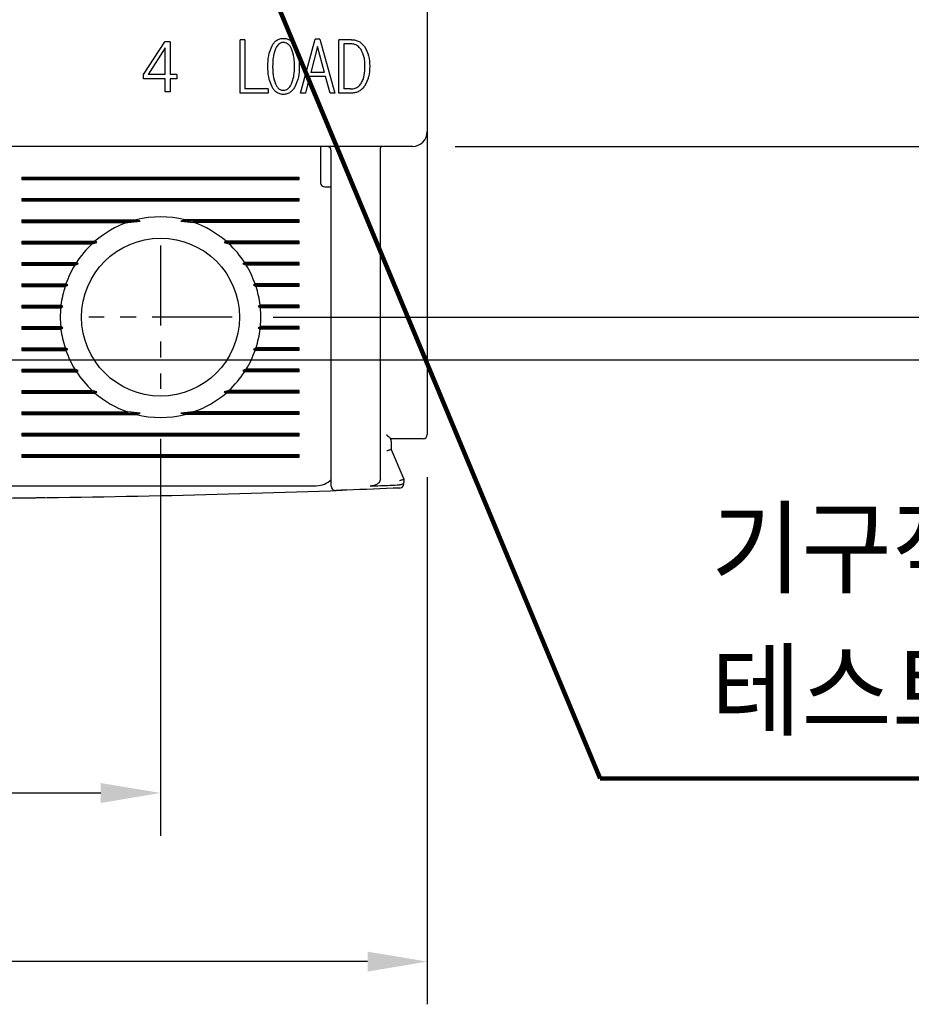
# Model space of a CAD drawing. Extents: x 2148 to 5370, y -907 to 1512.
# Tile 4 of 30: x 4688 to 4730, y 1272 to 1318. Entities that reach past the tile are written whole.
import ezdxf

# ---------------------------------------------------------------- set-up
doc = ezdxf.new("R2010")
doc.units = 0
doc.header["$LTSCALE"] = 3
doc.header["$MEASUREMENT"] = 0
doc.linetypes.add('CENTER', pattern=[2, 1.25, -0.25, 0.25, -0.25])
doc.layers.get('0').update_dxf_attribs({"linetype": 'CONTINUOUS'})
doc.layers.get('Defpoints').update_dxf_attribs({"linetype": 'CONTINUOUS'})
doc.layers.add('cen', color=1, linetype='CENTER')
doc.layers.add('di', color=3, linetype='CONTINUOUS')
doc.styles.add('KIM', font='ROMANS.shx', dxfattribs={"height": 5, "bigfont": 'GSG1.shx'})
doc.styles.get("Standard").update_dxf_attribs({"font": 'romans.shx', "height": 3, "bigfont": 'ghs.shx'})
doc.dimstyles.get("Standard").update_dxf_attribs({"dimtxt": 0.18, "dimasz": 0.18, "dimexe": 0.18, "dimexo": 0.0625, "dimgap": 0.09, "dimtad": 0, "dimtih": 1, "dimtoh": 1, "dimdec": 4, "dimzin": 0, "dimdsep": 46, "dimtxsty": 'Standard', "dimcen": 0.09, "dimadec": 0, "dimazin": 0, "dimtfac": 1, "dimtdec": 4, "dimtofl": 0, "dimtmove": 0, "dimatfit": 3, "dimfxl": 0, "dimtolj": 1, "dimtzin": 0, "dimarcsym": 0})
doc.dimstyles.new('STANDARD$0', dxfattribs={"dimtxt": 5, "dimasz": 5, "dimexe": 1, "dimexo": 2, "dimgap": 2, "dimtad": 1, "dimdec": 4, "dimzin": 12, "dimdsep": 46, "dimtxsty": 'KIM', "dimcen": -1, "dimdle": 0.1, "dimadec": 0, "dimazin": 0, "dimtfac": 1, "dimtdec": 4, "dimtmove": 0, "dimatfit": 3, "dimfxl": 0, "dimtolj": 1, "dimtzin": 0, "dimarcsym": 0})

# ---------------------------------------------------------------- blocks, each defined once
blk = doc.blocks.new('*D52')
at = {"layer": 'Defpoints', "color": 0}
for p in [(4656.91, 1299.138), (4706.91, 1299.038), (4656.91, 1274.338)]:
    blk.add_point(p, dxfattribs=at)
at = {"layer": 'di'}
for p, q in [((4656.91, 1297.138), (4656.91, 1272.338)), ((4706.91, 1297.038), (4706.91, 1272.338)), ((4704.11, 1274.338), (4659.71, 1274.338))]:
    blk.add_line(p, q, dxfattribs=at)
for points in [[(4659.71, 1274.805), (4659.71, 1273.871), (4656.91, 1274.338)], [(4704.11, 1274.805), (4704.11, 1273.871), (4706.91, 1274.338)]]:
    blk.add_solid(points, dxfattribs=at)
at = {"layer": 'di', "insert": (4681.91, 1277.838), "char_height": 3, "attachment_point": 5}
blk.add_mtext('\\A1;50', dxfattribs=at)
blk = doc.blocks.new('*D53')
at = {"layer": 'Defpoints', "color": 0}
for p in [(4669.41, 1300.838), (4694.41, 1300.838), (4694.41, 1282.24)]:
    blk.add_point(p, dxfattribs=at)
at = {"layer": 'di'}
for p, q in [((4669.41, 1298.838), (4669.41, 1280.24)), ((4694.41, 1298.838), (4694.41, 1280.24)), ((4672.21, 1282.24), (4691.61, 1282.24))]:
    blk.add_line(p, q, dxfattribs=at)
for points in [[(4672.21, 1282.707), (4672.21, 1281.773), (4669.41, 1282.24)], [(4691.61, 1282.707), (4691.61, 1281.773), (4694.41, 1282.24)]]:
    blk.add_solid(points, dxfattribs=at)
at = {"layer": 'di', "insert": (4682.045, 1285.74), "char_height": 3, "attachment_point": 5}
blk.add_mtext('\\A1;25', dxfattribs=at)
blk = doc.blocks.new('*D56')
at = {"layer": 'Defpoints', "color": 0}
for p in [(4697.687, 1384.538), (4697.687, 1304.538), (4744.621, 1304.538)]:
    blk.add_point(p, dxfattribs=at)
at = {"layer": 'di'}
for p, q in [((4699.687, 1384.538), (4746.621, 1384.538)), ((4744.621, 1381.738), (4744.621, 1307.338)), ((4699.687, 1304.538), (4746.621, 1304.538))]:
    blk.add_line(p, q, dxfattribs=at)
for points in [[(4744.154, 1381.738), (4745.088, 1381.738), (4744.621, 1384.538)], [(4744.154, 1307.338), (4745.088, 1307.338), (4744.621, 1304.538)]]:
    blk.add_solid(points, dxfattribs=at)
at = {"layer": 'di', "insert": (4741.121, 1344.538), "char_height": 3, "attachment_point": 5, "rotation": 90}
blk.add_mtext('\\A1;80', dxfattribs=at)
blk = doc.blocks.new('*D57')
at = {"layer": 'Defpoints', "color": 0}
for p in [(4706.21, 1376.538), (4706.21, 1312.538), (4734.621, 1312.538)]:
    blk.add_point(p, dxfattribs=at)
at = {"layer": 'di'}
for p, q in [((4708.21, 1376.538), (4736.621, 1376.538)), ((4734.621, 1373.738), (4734.621, 1315.338)), ((4708.21, 1312.538), (4736.621, 1312.538))]:
    blk.add_line(p, q, dxfattribs=at)
for points in [[(4734.154, 1373.738), (4735.088, 1373.738), (4734.621, 1376.538)], [(4734.154, 1315.338), (4735.088, 1315.338), (4734.621, 1312.538)]]:
    blk.add_solid(points, dxfattribs=at)
at = {"layer": 'di', "insert": (4731.121, 1344.538), "char_height": 3, "attachment_point": 5, "rotation": 90}
blk.add_mtext('\\A1;64', dxfattribs=at)
blk = doc.blocks.new('*D71')
at = {"layer": 'Defpoints', "color": 0}
for p in [(4685.265, 1386.538), (4685.187, 1302.538), (4754.621, 1302.538)]:
    blk.add_point(p, dxfattribs=at)
at = {"layer": 'di'}
for p, q in [((4687.265, 1386.538), (4756.621, 1386.538)), ((4754.621, 1383.738), (4754.621, 1305.338)), ((4687.187, 1302.538), (4756.621, 1302.538))]:
    blk.add_line(p, q, dxfattribs=at)
for points in [[(4754.154, 1383.738), (4755.088, 1383.738), (4754.621, 1386.538)], [(4754.154, 1305.338), (4755.088, 1305.338), (4754.621, 1302.538)]]:
    blk.add_solid(points, dxfattribs=at)
at = {"layer": 'di', "insert": (4751.121, 1344.538), "char_height": 3, "attachment_point": 5, "rotation": 90}
blk.add_mtext('\\A1;84', dxfattribs=at)

msp = doc.modelspace()

# ---------------------------------------------------------------- linework, layer by layer
for p, q in [((4706.91, 1375.838), (4706.91, 1313.238)), ((4693.606, 1315.903), (4694.613, 1317.441)), ((4694.856, 1317.441), (4694.613, 1317.441)), ((4694.856, 1317.441), (4694.856, 1315.903)), ((4698.359, 1317.538), (4698.134, 1317.538)), ((4698.134, 1315.038), (4698.134, 1317.538)), ((4698.359, 1317.538), (4698.359, 1315.23)), ((4700.974, 1315.038), (4701.657, 1317.57)), ((4701.876, 1317.57), (4701.657, 1317.57)), ((4701.876, 1317.57), (4702.577, 1315.038)), ((4702.77, 1315.038), (4702.77, 1317.538)), ((4703.363, 1317.538), (4702.77, 1317.538)), ((4703.309, 1317.345), (4702.995, 1317.345)), ((4702.995, 1317.345), (4702.995, 1315.23)), ((4694.632, 1317.153), (4693.83, 1315.903)), ((4694.632, 1315.903), (4694.632, 1317.153)), ((4701.765, 1317.217), (4701.451, 1315.999)), ((4702.086, 1315.999), (4701.765, 1317.217)), ((4693.606, 1315.711), (4693.606, 1315.903)), ((4694.632, 1315.903), (4693.83, 1315.903)), ((4695.177, 1315.903), (4694.856, 1315.903)), ((4695.177, 1315.903), (4695.177, 1315.711)), ((4702.086, 1315.999), (4701.451, 1315.999)), ((4694.632, 1315.711), (4693.606, 1315.711)), ((4694.632, 1315.102), (4694.632, 1315.711)), ((4695.177, 1315.711), (4694.856, 1315.711)), ((4694.856, 1315.711), (4694.856, 1315.102)), ((4701.393, 1315.807), (4701.198, 1315.038)), ((4702.14, 1315.807), (4701.393, 1315.807)), ((4702.352, 1315.038), (4702.14, 1315.807)), ((4694.856, 1315.102), (4694.632, 1315.102)), ((4699.45, 1315.038), (4698.134, 1315.038)), ((4699.45, 1315.23), (4698.359, 1315.23)), ((4699.45, 1315.23), (4699.45, 1315.038)), ((4701.198, 1315.038), (4700.974, 1315.038)), ((4702.577, 1315.038), (4702.352, 1315.038)), ((4703.363, 1315.038), (4702.77, 1315.038)), ((4703.309, 1315.23), (4702.995, 1315.23)), ((4706.91, 1313.238), (4706.91, 1312.41)), ((4706.21, 1312.538), (4657.61, 1312.538)), ((4701.91, 1312.538), (4701.91, 1312.138)), ((4702.41, 1297.496), (4702.41, 1312.338)), ((4704.71, 1312.354), (4704.71, 1312.352)), ((4704.71, 1296.957), (4704.71, 1312.352)), ((4706.91, 1312.41), (4706.91, 1299.038)), ((4701.91, 1312.138), (4701.91, 1310.838)), ((4687.91, 1311.095), (4700.91, 1311.095)), ((4687.91, 1311.095), (4687.91, 1310.98)), ((4687.91, 1311.038), (4700.91, 1311.038)), ((4687.91, 1310.98), (4700.91, 1310.98)), ((4700.91, 1310.98), (4700.91, 1311.095)), ((4702.11, 1310.638), (4702.41, 1310.638)), ((4687.91, 1310.095), (4700.91, 1310.095)), ((4687.91, 1310.095), (4687.91, 1309.98)), ((4687.91, 1310.038), (4700.91, 1310.038)), ((4687.91, 1309.98), (4700.91, 1309.98)), ((4700.91, 1309.98), (4700.91, 1310.095)), ((4687.91, 1309.095), (4693.262, 1309.095)), ((4687.91, 1309.095), (4687.91, 1308.98)), ((4687.91, 1309.038), (4693.456, 1309.038)), ((4687.91, 1308.98), (4692.875, 1308.98)), ((4692.875, 1308.98), (4693.456, 1309.038)), ((4693.456, 1309.038), (4693.262, 1309.095)), ((4695.558, 1309.095), (4695.364, 1309.038)), ((4695.364, 1309.038), (4695.945, 1308.98)), ((4700.91, 1309.038), (4695.364, 1309.038)), ((4700.91, 1309.095), (4695.558, 1309.095)), ((4700.91, 1308.98), (4695.945, 1308.98)), ((4700.91, 1308.98), (4700.91, 1309.095)), ((4687.91, 1308.095), (4691.339, 1308.095)), ((4687.91, 1308.095), (4687.91, 1307.98)), ((4687.91, 1308.038), (4691.425, 1308.038)), ((4691.21, 1307.98), (4691.425, 1308.038)), ((4691.425, 1308.038), (4691.339, 1308.095)), ((4697.481, 1308.095), (4697.395, 1308.038)), ((4697.395, 1308.038), (4697.61, 1307.98)), ((4700.91, 1308.038), (4697.395, 1308.038)), ((4700.91, 1308.095), (4697.481, 1308.095)), ((4700.91, 1307.98), (4700.91, 1308.095)), ((4687.91, 1307.98), (4691.21, 1307.98)), ((4700.91, 1307.98), (4697.61, 1307.98)), ((4687.91, 1307.095), (4690.467, 1307.095)), ((4687.91, 1307.095), (4687.91, 1306.98)), ((4690.549, 1307.038), (4690.467, 1307.095)), ((4698.353, 1307.095), (4698.271, 1307.038)), ((4700.91, 1307.095), (4698.353, 1307.095)), ((4700.91, 1306.98), (4700.91, 1307.095)), ((4687.91, 1307.038), (4690.549, 1307.038)), ((4687.91, 1306.98), (4690.394, 1306.98)), ((4690.394, 1306.98), (4690.549, 1307.038)), ((4698.271, 1307.038), (4698.426, 1306.98)), ((4700.91, 1307.038), (4698.271, 1307.038)), ((4700.91, 1306.98), (4698.426, 1306.98)), ((4687.91, 1306.095), (4689.976, 1306.095)), ((4687.91, 1306.095), (4687.91, 1305.98)), ((4687.91, 1306.038), (4690.061, 1306.038)), ((4687.91, 1305.98), (4689.937, 1305.98)), ((4689.937, 1305.98), (4690.061, 1306.038)), ((4690.061, 1306.038), (4689.976, 1306.095)), ((4698.844, 1306.095), (4698.759, 1306.038)), ((4698.759, 1306.038), (4698.883, 1305.98)), ((4700.91, 1306.038), (4698.759, 1306.038)), ((4700.91, 1306.095), (4698.844, 1306.095)), ((4700.91, 1305.98), (4698.883, 1305.98)), ((4700.91, 1305.98), (4700.91, 1306.095)), ((4687.91, 1305.095), (4689.743, 1305.095)), ((4687.91, 1305.095), (4687.91, 1304.98)), ((4687.91, 1305.038), (4689.837, 1305.038)), ((4687.91, 1304.98), (4689.731, 1304.98)), ((4689.731, 1304.98), (4689.837, 1305.038)), ((4689.837, 1305.038), (4689.743, 1305.095)), ((4699.077, 1305.095), (4698.983, 1305.038)), ((4698.983, 1305.038), (4699.089, 1304.98)), ((4700.91, 1305.038), (4698.983, 1305.038)), ((4700.91, 1305.095), (4699.077, 1305.095)), ((4700.91, 1304.98), (4699.089, 1304.98)), ((4700.91, 1304.98), (4700.91, 1305.095)), ((4687.91, 1304.095), (4689.731, 1304.095)), ((4687.91, 1304.095), (4687.91, 1303.98)), ((4687.91, 1304.038), (4689.837, 1304.038)), ((4687.91, 1303.98), (4689.743, 1303.98)), ((4689.837, 1304.038), (4689.731, 1304.095)), ((4689.743, 1303.98), (4689.837, 1304.038)), ((4699.089, 1304.095), (4698.983, 1304.038)), ((4698.983, 1304.038), (4699.077, 1303.98)), ((4700.91, 1304.038), (4698.983, 1304.038)), ((4700.91, 1303.98), (4699.077, 1303.98)), ((4700.91, 1304.095), (4699.089, 1304.095)), ((4700.91, 1303.98), (4700.91, 1304.095)), ((4687.91, 1303.095), (4689.937, 1303.095)), ((4687.91, 1303.095), (4687.91, 1302.98)), ((4687.91, 1303.038), (4690.061, 1303.038)), ((4687.91, 1302.98), (4689.976, 1302.98)), ((4690.061, 1303.038), (4689.937, 1303.095)), ((4689.976, 1302.98), (4690.061, 1303.038)), ((4698.883, 1303.095), (4698.759, 1303.038)), ((4698.759, 1303.038), (4698.844, 1302.98)), ((4700.91, 1303.038), (4698.759, 1303.038)), ((4700.91, 1302.98), (4698.844, 1302.98)), ((4700.91, 1303.095), (4698.883, 1303.095)), ((4700.91, 1302.98), (4700.91, 1303.095)), ((4687.91, 1302.095), (4690.394, 1302.095)), ((4687.91, 1302.095), (4687.91, 1301.98)), ((4687.91, 1302.038), (4690.549, 1302.038)), ((4690.549, 1302.038), (4690.394, 1302.095)), ((4690.467, 1301.98), (4690.549, 1302.038)), ((4698.426, 1302.095), (4698.271, 1302.038)), ((4698.271, 1302.038), (4698.353, 1301.98)), ((4700.91, 1302.038), (4698.271, 1302.038)), ((4700.91, 1302.095), (4698.426, 1302.095)), ((4700.91, 1301.98), (4700.91, 1302.095)), ((4687.91, 1301.98), (4690.467, 1301.98)), ((4700.91, 1301.98), (4698.353, 1301.98)), ((4687.91, 1301.095), (4691.21, 1301.095)), ((4687.91, 1301.095), (4687.91, 1300.98)), ((4691.425, 1301.038), (4691.21, 1301.095)), ((4697.61, 1301.095), (4697.395, 1301.038)), ((4700.91, 1301.095), (4697.61, 1301.095)), ((4700.91, 1300.98), (4700.91, 1301.095)), ((4687.91, 1301.038), (4691.425, 1301.038)), ((4687.91, 1300.98), (4691.339, 1300.98)), ((4691.339, 1300.98), (4691.425, 1301.038)), ((4697.395, 1301.038), (4697.481, 1300.98)), ((4700.91, 1301.038), (4697.395, 1301.038)), ((4700.91, 1300.98), (4697.481, 1300.98)), ((4687.91, 1300.095), (4692.875, 1300.095)), ((4687.91, 1300.095), (4687.91, 1299.98)), ((4687.91, 1300.038), (4693.456, 1300.038)), ((4687.91, 1299.98), (4693.262, 1299.98)), ((4693.456, 1300.038), (4692.875, 1300.095)), ((4693.262, 1299.98), (4693.456, 1300.038)), ((4695.945, 1300.095), (4695.364, 1300.038)), ((4695.364, 1300.038), (4695.558, 1299.98)), ((4700.91, 1300.038), (4695.364, 1300.038)), ((4700.91, 1299.98), (4695.558, 1299.98)), ((4700.91, 1300.095), (4695.945, 1300.095)), ((4700.91, 1299.98), (4700.91, 1300.095)), ((4687.91, 1299.095), (4700.91, 1299.095)), ((4687.91, 1299.095), (4687.91, 1298.98)), ((4687.91, 1299.038), (4700.91, 1299.038)), ((4687.91, 1298.98), (4700.91, 1298.98)), ((4700.91, 1298.98), (4700.91, 1299.095)), ((4706.21, 1298.838), (4705.209, 1298.838)), ((4705.21, 1298.705), (4705.209, 1298.838)), ((4705.21, 1298.705), (4705.21, 1298.838)), ((4705.21, 1298.705), (4705.21, 1298.337)), ((4705.21, 1298.337), (4705.21, 1298.338)), ((4705.21, 1298.338), (4705.81, 1296.938)), ((4687.91, 1298.095), (4700.91, 1298.095)), ((4687.91, 1298.095), (4687.91, 1297.98)), ((4687.91, 1298.038), (4700.91, 1298.038)), ((4687.91, 1297.98), (4700.91, 1297.98)), ((4700.91, 1297.98), (4700.91, 1298.095)), ((4705.81, 1296.938), (4705.81, 1296.937)), ((4705.81, 1296.937), (4705.81, 1296.81)), ((4687.11, 1296.638), (4701.71, 1296.638)), ((4705.617, 1296.679), (4705.61, 1296.679))]:
    msp.add_line(p, q)
msp.add_circle((4694.41, 1304.538), 3.7)
for centre, radius, start, end in [((4706.21, 1313.238), 0.7, 270, 0), ((4702.21, 1312.338), 0.2, 0, 90), ((4702.11, 1310.838), 0.2, 180, 270), ((4694.41, 1304.538), 4.7, 109.0625, 130.8026), ((4694.41, 1304.538), 4.7, 75.8668, 104.1332), ((4694.41, 1304.538), 4.7, 49.1974, 70.9375), ((4694.41, 1304.538), 4.7, 132.9123, 147.0301), ((4694.41, 1304.538), 4.7, 32.9699, 47.0877), ((4694.41, 1304.538), 4.7, 148.6925, 160.6442), ((4694.41, 1304.538), 4.7, 19.3558, 31.3075), ((4694.41, 1304.538), 4.7, 162.1296, 173.1848), ((4694.41, 1304.538), 4.7, 6.8152, 17.8704), ((4694.41, 1304.538), 4.7, 174.6005, 185.3995), ((4694.41, 1304.538), 4.7, 354.6005, 5.3995), ((4694.41, 1304.538), 4.7, 186.8152, 197.8704), ((4694.41, 1304.538), 4.7, 342.1296, 353.1848), ((4694.41, 1304.538), 4.7, 199.3558, 211.3075), ((4694.41, 1304.538), 4.7, 328.6925, 340.6442), ((4694.41, 1304.538), 4.7, 212.9699, 227.0877), ((4694.41, 1304.538), 4.7, 312.9123, 327.0301), ((4694.41, 1304.538), 4.7, 229.1974, 250.9375), ((4694.41, 1304.538), 4.7, 289.0625, 310.8026), ((4694.41, 1304.538), 4.7, 255.8668, 284.1332), ((4706.71, 1299.038), 0.2, 270, 0), ((4701.71, 1297.638), 1, 270, 314.6343), ((4702.61, 1296.613), 0.2, 180, 272.0766), ((4705.61, 1296.729), 0.2, 272.3777, 0), ((4681.91, 1867.498), 571.46, 270.40105, 272.10598)]:
    msp.add_arc(centre, radius, start, end)
for points, knots in [([(4699.438, 1316.289), (4699.441, 1316.456), (4699.448, 1316.79), (4699.572, 1317.099), (4699.634, 1317.253)], [0, 0, 0, 0, 0.502084, 1, 1, 1, 1]), ([(4699.634, 1317.253), (4699.664, 1317.301), (4699.723, 1317.396), (4699.846, 1317.51), (4699.998, 1317.589), (4700.111, 1317.597), (4700.167, 1317.602)], [0, 0, 0, 0, 0.2504687, 0.4996068, 0.7489103, 1, 1, 1, 1]), ([(4700.167, 1317.409), (4700.121, 1317.404), (4700.033, 1317.393), (4699.911, 1317.302), (4699.843, 1317.202), (4699.809, 1317.132), (4699.801, 1317.116)], [0, 0, 0, 0, 0.275455, 0.527007, 0.894457, 1, 1, 1, 1]), ([(4700.167, 1317.602), (4700.223, 1317.597), (4700.336, 1317.589), (4700.49, 1317.511), (4700.615, 1317.395), (4700.676, 1317.301), (4700.707, 1317.253)], [0, 0, 0, 0, 0.250227, 0.499897, 0.749407, 1, 1, 1, 1]), ([(4700.542, 1317.116), (4700.522, 1317.154), (4700.475, 1317.244), (4700.379, 1317.347), (4700.264, 1317.402), (4700.197, 1317.407), (4700.167, 1317.409)], [0, 0, 0, 0, 0.257599, 0.602919, 0.821778, 1, 1, 1, 1]), ([(4700.707, 1317.253), (4700.772, 1317.099), (4700.902, 1316.791), (4700.909, 1316.457), (4700.913, 1316.289)], [0, 0, 0, 0, 0.499561, 1, 1, 1, 1]), ([(4703.806, 1317.08), (4703.753, 1317.145), (4703.662, 1317.256), (4703.476, 1317.335), (4703.363, 1317.342), (4703.309, 1317.345)], [0, 0, 0, 0, 0.419523, 0.726037, 1, 1, 1, 1]), ([(4703.363, 1317.538), (4703.422, 1317.534), (4703.541, 1317.526), (4703.709, 1317.461), (4703.856, 1317.358), (4703.93, 1317.265), (4703.968, 1317.219)], [0, 0, 0, 0, 0.250217, 0.499042, 0.748694, 1, 1, 1, 1]), ([(4699.801, 1317.116), (4699.776, 1317.05), (4699.725, 1316.917), (4699.673, 1316.639), (4699.667, 1316.429), (4699.663, 1316.289)], [0, 0, 0, 0, 0.251849, 0.503623, 1, 1, 1, 1]), ([(4700.688, 1316.289), (4700.687, 1316.361), (4700.684, 1316.503), (4700.658, 1316.785), (4700.588, 1316.984), (4700.542, 1317.116)], [0, 0, 0, 0, 0.253747, 0.507704, 1, 1, 1, 1]), ([(4703.988, 1316.286), (4703.986, 1316.357), (4703.983, 1316.497), (4703.952, 1316.772), (4703.864, 1316.959), (4703.806, 1317.08)], [0, 0, 0, 0, 0.2566177, 0.5135218, 1, 1, 1, 1]), ([(4703.968, 1317.219), (4704.044, 1317.074), (4704.197, 1316.784), (4704.207, 1316.457), (4704.213, 1316.293)], [0, 0, 0, 0, 0.498915, 1, 1, 1, 1]), ([(4699.634, 1315.329), (4699.572, 1315.483), (4699.448, 1315.791), (4699.442, 1316.123), (4699.438, 1316.289)], [0, 0, 0, 0, 0.49962, 1, 1, 1, 1]), ([(4699.663, 1316.289), (4699.664, 1316.218), (4699.666, 1316.076), (4699.69, 1315.795), (4699.755, 1315.595), (4699.798, 1315.463)], [0, 0, 0, 0, 0.253194, 0.506489, 1, 1, 1, 1]), ([(4700.542, 1315.463), (4700.569, 1315.529), (4700.622, 1315.661), (4700.677, 1315.938), (4700.684, 1316.149), (4700.688, 1316.289)], [0, 0, 0, 0, 0.2519645, 0.503858, 1, 1, 1, 1]), ([(4700.913, 1316.289), (4700.909, 1316.122), (4700.901, 1315.788), (4700.771, 1315.481), (4700.707, 1315.329)], [0, 0, 0, 0, 0.50225, 1, 1, 1, 1]), ([(4703.806, 1315.484), (4703.84, 1315.548), (4703.939, 1315.733), (4703.982, 1316.013), (4703.987, 1316.219), (4703.988, 1316.286)], [0, 0, 0, 0, 0.2580032, 0.7559467, 1, 1, 1, 1]), ([(4704.213, 1316.293), (4704.208, 1316.126), (4704.199, 1315.795), (4704.045, 1315.502), (4703.968, 1315.357)], [0, 0, 0, 0, 0.503418, 1, 1, 1, 1]), ([(4699.798, 1315.463), (4699.817, 1315.424), (4699.863, 1315.336), (4699.954, 1315.232), (4700.067, 1315.174), (4700.135, 1315.168), (4700.167, 1315.166)], [0, 0, 0, 0, 0.259246, 0.592427, 0.809802, 1, 1, 1, 1]), ([(4700.167, 1315.166), (4700.212, 1315.171), (4700.3, 1315.181), (4700.425, 1315.272), (4700.497, 1315.374), (4700.534, 1315.446), (4700.542, 1315.463)], [0, 0, 0, 0, 0.265392, 0.520257, 0.886599, 1, 1, 1, 1]), ([(4703.309, 1315.23), (4703.385, 1315.236), (4703.52, 1315.246), (4703.695, 1315.344), (4703.768, 1315.437), (4703.806, 1315.484)], [0, 0, 0, 0, 0.390192, 0.690048, 1, 1, 1, 1]), ([(4700.167, 1314.974), (4700.111, 1314.978), (4699.998, 1314.987), (4699.846, 1315.067), (4699.723, 1315.185), (4699.664, 1315.281), (4699.634, 1315.329)], [0, 0, 0, 0, 0.249809, 0.499524, 0.749146, 1, 1, 1, 1]), ([(4700.707, 1315.329), (4700.676, 1315.281), (4700.615, 1315.186), (4700.492, 1315.067), (4700.338, 1314.987), (4700.224, 1314.978), (4700.167, 1314.974)], [0, 0, 0, 0, 0.249968, 0.498633, 0.749365, 1, 1, 1, 1]), ([(4703.968, 1315.357), (4703.931, 1315.31), (4703.856, 1315.217), (4703.709, 1315.113), (4703.541, 1315.048), (4703.422, 1315.041), (4703.363, 1315.038)], [0, 0, 0, 0, 0.250808, 0.500239, 0.749474, 1, 1, 1, 1]), ([(4704.71, 1312.354), (4704.711, 1312.376), (4704.713, 1312.419), (4704.723, 1312.475), (4704.737, 1312.516), (4704.751, 1312.534), (4704.76, 1312.538), (4704.763, 1312.538), (4704.764, 1312.538)], [0, 0, 0, 0, 0.217458, 0.434773, 0.655996, 0.884662, 0.986783, 1, 1, 1, 1]), ([(4705.209, 1298.838), (4705.205, 1298.839), (4705.197, 1298.843), (4705.165, 1298.868), (4705.113, 1298.915), (4705.056, 1298.969), (4705.02, 1299.005), (4705.011, 1299.014), (4705.01, 1299.015)], [0, 0, 0, 0, 0.160598, 0.3201, 0.56305, 0.893671, 0.992099, 1, 1, 1, 1]), ([(4706.71, 1298.838), (4706.707, 1298.838), (4706.701, 1298.838), (4706.64, 1298.838), (4706.527, 1298.838), (4706.378, 1298.838), (4706.266, 1298.838), (4706.21, 1298.838)], [0, 0, 0, 0, 0.145708, 0.360579, 0.574128, 0.787053, 1, 1, 1, 1]), ([(4705.21, 1298.337), (4705.208, 1298.334), (4705.203, 1298.328), (4705.17, 1298.314), (4705.121, 1298.299), (4705.066, 1298.285), (4705.027, 1298.277), (4705.011, 1298.274), (4705.01, 1298.273)], [0, 0, 0, 0, 0.209278, 0.418501, 0.629586, 0.844729, 0.985698, 1, 1, 1, 1]), ([(4702.41, 1296.613), (4702.41, 1296.614), (4702.41, 1296.619), (4702.41, 1296.692), (4702.41, 1296.887), (4702.41, 1297.164), (4702.41, 1297.385), (4702.41, 1297.496)], [0, 0, 0, 0, 0.071023, 0.303121, 0.535367, 0.767684, 1, 1, 1, 1]), ([(4704.71, 1296.957), (4704.706, 1296.925), (4704.698, 1296.859), (4704.634, 1296.767), (4704.52, 1296.683), (4704.377, 1296.635), (4704.272, 1296.626), (4704.232, 1296.623)], [0, 0, 0, 0, 0.153925, 0.307265, 0.508926, 0.810685, 1, 1, 1, 1]), ([(4705.81, 1296.937), (4705.808, 1296.934), (4705.803, 1296.928), (4705.77, 1296.914), (4705.721, 1296.899), (4705.666, 1296.885), (4705.627, 1296.876), (4705.611, 1296.873), (4705.61, 1296.873)], [0, 0, 0, 0, 0.209292, 0.418512, 0.629601, 0.844739, 0.98569, 1, 1, 1, 1]), ([(4705.618, 1296.53), (4704.789, 1296.496), (4703.789, 1296.456), (4702.789, 1296.419), (4702.617, 1296.413)], [0, 0, 0, 0, 0.828561, 1, 1, 1, 1]), ([(4704.232, 1296.623), (4704.391, 1296.629), (4704.851, 1296.647), (4705.31, 1296.666), (4705.61, 1296.679)], [0, 0, 0, 0, 0.347022, 1, 1, 1, 1]), ([(4705.81, 1296.81), (4705.81, 1296.81), (4705.81, 1296.796), (4705.804, 1296.769), (4705.777, 1296.732), (4705.733, 1296.703), (4705.679, 1296.684), (4705.637, 1296.681), (4705.617, 1296.679)], [0, 0, 0, 0, 0.009257, 0.207406, 0.425721, 0.622836, 0.81125, 1, 1, 1, 1]), ([(4688.31, 1296.075), (4688.389, 1296.076), (4688.546, 1296.078), (4688.756, 1296.081), (4688.914, 1296.083), (4688.998, 1296.084), (4689.007, 1296.084), (4689.01, 1296.084)], [0, 0, 0, 0, 0.214714, 0.429428, 0.644136, 0.858829, 1, 1, 1, 1])]:
    msp.add_open_spline(points, degree=3, knots=knots)
at = {"layer": 'cen'}
for p, q in [((4694.41, 1307.893), (4694.41, 1301.183)), ((4697.765, 1304.538), (4691.055, 1304.538))]:
    msp.add_line(p, q, dxfattribs=at)

# ---------------------------------------------------------------- texts
at = {"layer": 'di', "insert": (4720.21, 1284.917), "char_height": 4, "attachment_point": 7}
msp.add_mtext('기구적 트립 \\P테스트 버튼', dxfattribs=at)

# ---------------------------------------------------------------- dimensions: what is measured, and where the dimension line sits
at = {"layer": 'di'}
for base, p1, p2, picture, middle in [((4754.621, 1302.538), (4685.265, 1386.538), (4685.187, 1302.538), '*D71', (4754.621, 1344.538)), ((4744.621, 1304.538), (4697.687, 1384.538), (4697.687, 1304.538), '*D56', (4744.621, 1344.538)), ((4734.621, 1312.538), (4706.21, 1376.538), (4706.21, 1312.538), '*D57', (4734.621, 1344.538))]:
    dim = msp.add_linear_dim(base=base, p1=p1, p2=p2, angle=270, dimstyle='STANDARD$0', override={"dimtxt": 3, "dimasz": 2.8, "dimexe": 2, "dimdec": 2, "dimzin": 8, "dimtxsty": 'Standard', "dimcen": 0, "dimclrd": 256, "dimclre": 256, "dimclrt": 256, "dimadec": 2, "dimazin": 2, "dimtfac": 0.6, "dimtdec": 2, "dimtmove": 0, "dimtzin": 8, "dimlwd": 65535, "dimlwe": 65535, "dimarcsym": 1}, dxfattribs=at)
    dim.commit()
    dim.dimension.update_dxf_attribs({"geometry": picture, "text_midpoint": middle, "dimtype": 160})
for base, p1, p2, picture, middle in [((4694.41, 1282.24), (4669.41, 1300.838), (4694.41, 1300.838), '*D53', (4682.045, 1282.24)), ((4656.91, 1274.338), (4706.91, 1299.038), (4656.91, 1299.138), '*D52', (4681.91, 1274.338))]:
    dim = msp.add_linear_dim(base=base, p1=p1, p2=p2, dimstyle='STANDARD$0', override={"dimtxt": 3, "dimasz": 2.8, "dimexe": 2, "dimdec": 2, "dimzin": 8, "dimtxsty": 'Standard', "dimcen": 0, "dimclrd": 256, "dimclre": 256, "dimclrt": 256, "dimadec": 2, "dimazin": 2, "dimtfac": 0.6, "dimtdec": 2, "dimtzin": 8, "dimlwd": 65535, "dimlwe": 65535, "dimarcsym": 1}, dxfattribs=at)
    dim.commit()
    dim.dimension.update_dxf_attribs({"geometry": picture, "text_midpoint": middle, "dimtype": 160})

# ---------------------------------------------------------------- leaders
at = {"layer": 'di', "annotation_type": 0, "has_hookline": 1, "hookline_direction": 0, "text_width": 29.778}
msp.add_leader([(4694.41, 1332.338), (4715.01, 1282.917), (4718.21, 1282.917)], dimstyle='Standard', override={"dimtxt": 4, "dimasz": 3.2, "dimexe": 2, "dimexo": 2, "dimgap": 2, "dimtad": 1, "dimtih": 0, "dimtoh": 0, "dimdec": 2, "dimzin": 8, "dimcen": 0, "dimclrd": 256, "dimclre": 256, "dimclrt": 256, "dimadec": 2, "dimazin": 2, "dimtfac": 0.6, "dimtdec": 2, "dimtofl": 1, "dimtzin": 8, "dimlwd": 65535, "dimlwe": 65535, "dimarcsym": 1}, dxfattribs=at)

doc.saveas('drawing.dxf')
